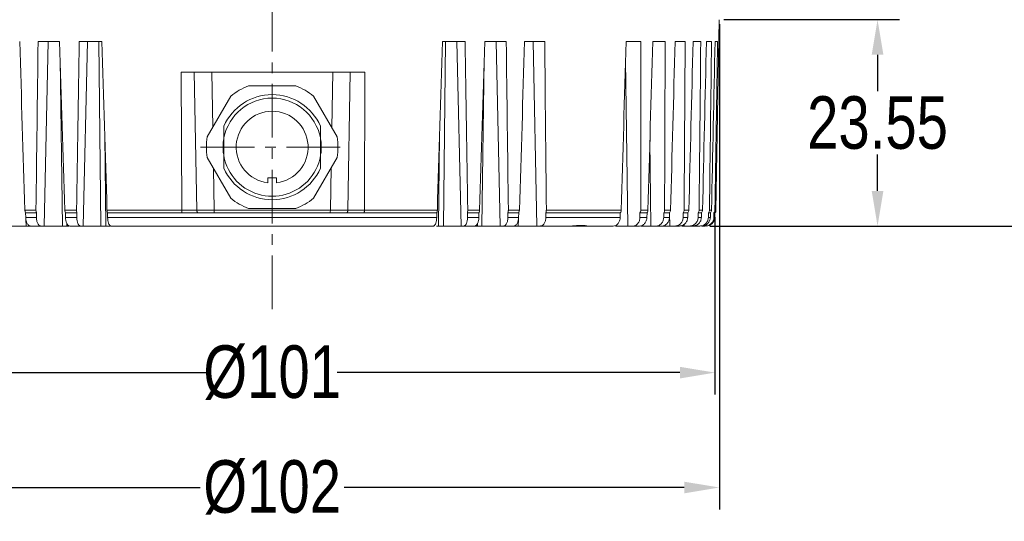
# Model space of a CAD drawing. Extents: x 695 to 3294, y -288 to 575.
# Tile 3 of 83: x 910 to 1023, y 88 to 145. Entities that reach past the tile are written whole.
import ezdxf

# ---------------------------------------------------------------- set-up
doc = ezdxf.new("R2010")
doc.units = 0
doc.header["$LTSCALE"] = 16.335
doc.header["$PDMODE"] = 3
doc.header["$PDSIZE"] = 4
doc.linetypes.add('CENTER', pattern=[0.6, 0.375, -0.075, 0.075, -0.075])
doc.layers.get('Defpoints').update_dxf_attribs({"linetype": 'CONTINUOUS'})
doc.layers.add('3_ALL_AXES', color=7, linetype='CONTINUOUS')
for name, color, linetype, lineweight in [('7_ALL_FEATURES', 7, 'CONTINUOUS', 15), ('dim', 3, 'CONTINUOUS', 13), ('中心', 6, 'CENTER', 13)]:
    doc.layers.add(name, color=color, linetype=linetype, lineweight=lineweight)
doc.styles.get("Standard").update_dxf_attribs({"font": 'txt', "width": 0.8})
doc.dimstyles.get("Standard").update_dxf_attribs({"dimtxt": 3, "dimasz": 3, "dimexe": 2.5, "dimexo": 0.5, "dimtad": 1, "dimdsep": 46, "dimtxsty": 'Standard', "dimcen": 0.09, "dimadec": 0, "dimazin": 0, "dimtol": 1, "dimtp": 0.01, "dimtm": 0.01, "dimtfac": 1, "dimtofl": 0, "dimtmove": 0, "dimatfit": 3, "dimfxl": 1, "dimtolj": 1, "dimarcsym": 0})

# ---------------------------------------------------------------- blocks, each defined once
blk = doc.blocks.new('*D0')
at = {"layer": 'Defpoints', "color": 0, "transparency": 16777216}
for p in [(888.54, 123.28), (989.54, 123.28), (989.54, 105.05)]:
    blk.add_point(p, dxfattribs=at)
at = {"layer": 'dim', "color": 0, "lineweight": -2, "transparency": 16777216}
for p, q in [((888.54, 122.78), (888.54, 102.55)), ((989.54, 122.78), (989.54, 102.55)), ((892.54, 105.05), (931.61, 105.05)), ((985.54, 105.05), (946.46, 105.05))]:
    blk.add_line(p, q, dxfattribs=at)
at = {"layer": 'dim', "color": 0, "transparency": 16777216}
for points in [[(892.54, 105.71), (892.54, 104.38), (888.54, 105.05)], [(985.54, 105.71), (985.54, 104.38), (989.54, 105.05)]]:
    blk.add_solid(points, dxfattribs=at)
at = {"layer": 'dim', "color": 0, "transparency": 16777216, "insert": (939.04, 105.05), "char_height": 6, "attachment_point": 5}
blk.add_mtext('\\A1;%%C101', dxfattribs=at)
blk = doc.blocks.new('*D2')
at = {"layer": 'Defpoints', "color": 0, "transparency": 16777216}
for p in [(990.04, 145.33), (1008.08, 145.33), (988.44, 121.78)]:
    blk.add_point(p, dxfattribs=at)
at = {"layer": 'dim', "color": 0, "lineweight": -2, "transparency": 16777216}
for p, q in [((990.54, 145.33), (1010.58, 145.33)), ((1008.08, 141.33), (1008.08, 137.18)), ((1008.08, 125.78), (1008.08, 129.93)), ((988.94, 121.78), (1010.58, 121.78))]:
    blk.add_line(p, q, dxfattribs=at)
at = {"layer": 'dim', "color": 0, "transparency": 16777216}
for points in [[(1007.42, 141.33), (1008.75, 141.33), (1008.08, 145.33)], [(1007.42, 125.78), (1008.75, 125.78), (1008.08, 121.78)]]:
    blk.add_solid(points, dxfattribs=at)
at = {"layer": 'dim', "color": 0, "transparency": 16777216, "insert": (1008.08, 133.55), "char_height": 6, "attachment_point": 5}
blk.add_mtext('\\A1;23.55', dxfattribs=at)
blk = doc.blocks.new('*D4')
at = {"layer": 'Defpoints', "color": 0, "transparency": 16777216}
for p in [(888.04, 145.33), (990.04, 145.33), (990.04, 91.94)]:
    blk.add_point(p, dxfattribs=at)
at = {"layer": 'dim', "color": 0, "lineweight": -2, "transparency": 16777216}
for p, q in [((888.04, 144.83), (888.04, 89.44)), ((990.04, 144.83), (990.04, 89.44)), ((892.04, 91.94), (930.81, 91.94)), ((986.04, 91.94), (947.26, 91.94))]:
    blk.add_line(p, q, dxfattribs=at)
at = {"layer": 'dim', "color": 0, "transparency": 16777216}
for points in [[(892.04, 92.6), (892.04, 91.27), (888.04, 91.94)], [(986.04, 92.6), (986.04, 91.27), (990.04, 91.94)]]:
    blk.add_solid(points, dxfattribs=at)
at = {"layer": 'dim', "color": 0, "transparency": 16777216, "insert": (939.04, 91.94), "char_height": 6, "attachment_point": 5}
blk.add_mtext('\\A1;%%C102', dxfattribs=at)
blk = doc.blocks.new('*D20')
at = {"layer": 'Defpoints', "color": 0, "transparency": 16777216}
for p in [(988.16, 199.63), (988.44, 121.78), (1027.99, 121.78)]:
    blk.add_point(p, dxfattribs=at)
at = {"layer": 'dim', "color": 0, "lineweight": -2, "transparency": 16777216}
for p, q in [((988.66, 199.63), (1030.49, 199.63)), ((1027.99, 195.63), (1027.99, 164.33)), ((1027.99, 125.78), (1027.99, 157.08)), ((988.94, 121.78), (1030.49, 121.78))]:
    blk.add_line(p, q, dxfattribs=at)
at = {"layer": 'dim', "color": 0, "transparency": 16777216}
for points in [[(1027.33, 195.63), (1028.66, 195.63), (1027.99, 199.63)], [(1027.33, 125.78), (1028.66, 125.78), (1027.99, 121.78)]]:
    blk.add_solid(points, dxfattribs=at)
at = {"layer": 'dim', "color": 0, "transparency": 16777216, "insert": (1027.99, 160.7), "char_height": 6, "attachment_point": 5}
blk.add_mtext('\\A1;77.9', dxfattribs=at)

msp = doc.modelspace()

# ---------------------------------------------------------------- linework, layer by layer
at = {"layer": '3_ALL_AXES', "color": 7, "linetype": 'Continuous'}
for p, q in [((933.486, 130.119), (933.486, 131.438)), ((944.586, 131.438), (944.586, 130.119))]:
    msp.add_line(p, q, dxfattribs=at)
msp.add_arc((989.157, 123.604), 0.5, 319.33624, 356.50853, dxfattribs=at)
at = {"layer": '7_ALL_FEATURES', "color": 7, "linetype": 'Continuous'}
for p, q in [((990.036, 145.328), (989.657, 123.595)), ((914.793, 142.828), (912.343, 142.828)), ((919.611, 142.828), (917.026, 142.828)), ((961.047, 142.828), (958.462, 142.828)), ((965.73, 142.828), (963.28, 142.828)), ((970.121, 142.828), (967.832, 142.828)), ((981.077, 142.828), (979.414, 142.828)), ((983.856, 142.828), (982.442, 142.828)), ((986.145, 142.828), (984.994, 142.828)), ((987.917, 142.828), (987.043, 142.828)), ((989.154, 142.828), (988.566, 142.828)), ((989.842, 142.828), (989.546, 142.828)), ((928.721, 123.605), (928.643, 139.328)), ((928.643, 139.328), (949.615, 139.328)), ((930.432, 123.605), (930.157, 139.328)), ((947.673, 123.605), (947.948, 139.328)), ((941.729, 137.778), (936.344, 137.778)), ((934.32, 136.61), (931.628, 131.947)), ((946.445, 131.947), (943.752, 136.61)), ((933.536, 128.38), (933.536, 133.176)), ((944.536, 128.38), (944.536, 133.176)), ((931.628, 129.61), (934.32, 124.947)), ((943.752, 124.947), (946.445, 129.61)), ((938.536, 127.278), (938.536, 126.709)), ((939.536, 127.278), (938.536, 127.278)), ((939.536, 126.709), (939.536, 127.278)), ((936.344, 123.778), (941.729, 123.778)), ((910.913, 123.278), (910.929, 122.761)), ((910.913, 123.278), (912.157, 123.278)), ((912.151, 122.761), (912.157, 123.278)), ((915.451, 123.278), (915.467, 122.761)), ((915.451, 123.278), (916.773, 123.278)), ((916.765, 122.761), (916.773, 123.278)), ((920.248, 123.278), (920.264, 122.761)), ((920.248, 123.278), (949.475, 123.278)), ((949.536, 123.279), (957.825, 123.278)), ((957.809, 122.761), (957.825, 123.278)), ((961.299, 123.278), (962.621, 123.278)), ((961.299, 123.278), (961.308, 122.761)), ((962.605, 122.761), (962.621, 123.278)), ((965.916, 123.278), (967.16, 123.278)), ((965.916, 123.278), (965.922, 122.761)), ((967.144, 122.761), (967.16, 123.278)), ((970.237, 123.278), (978.745, 123.278)), ((970.237, 123.278), (970.242, 122.761)), ((978.729, 122.761), (978.745, 123.278)), ((980.981, 123.278), (981.789, 123.278)), ((980.981, 123.278), (980.981, 122.761)), ((981.774, 122.761), (981.789, 123.278)), ((983.691, 123.278), (983.689, 122.761)), ((983.691, 123.278), (984.364, 123.278)), ((984.35, 122.761), (984.364, 123.278)), ((985.911, 123.278), (985.908, 122.761)), ((985.911, 123.278), (986.443, 123.278)), ((986.43, 122.761), (986.443, 123.278)), ((987.618, 123.278), (987.613, 122.761)), ((987.618, 123.278), (988.002, 123.278)), ((987.99, 122.761), (988.002, 123.278)), ((988.793, 123.278), (988.787, 122.761)), ((988.793, 123.278), (989.025, 123.278)), ((989.014, 122.761), (989.025, 123.278)), ((989.423, 123.278), (989.415, 122.761)), ((989.423, 123.278), (989.536, 123.278)), ((989.536, 123.278), (989.527, 122.761)), ((915.858, 121.778), (900.135, 121.778)), ((920.53, 121.778), (915.943, 121.778)), ((957.428, 121.778), (920.645, 121.778)), ((977.937, 121.778), (957.769, 121.778)), ((980.922, 121.778), (978.203, 121.778)), ((985.488, 121.778), (981.09, 121.778)), ((987.803, 121.778), (985.744, 121.778)), ((988.418, 121.778), (988.023, 121.778))]:
    msp.add_line(p, q, dxfattribs=at)
at = {"layer": '7_ALL_FEATURES', "color": 9, "linetype": 'Continuous'}
for p, q in [((913.025, 121.778), (913.486, 142.828)), ((917.489, 121.778), (917.98, 142.828)), ((919.51, 121.778), (919.283, 142.828)), ((958.563, 121.778), (958.79, 142.828)), ((960.584, 121.778), (960.093, 142.828)), ((965.048, 121.778), (964.586, 142.828)), ((969.228, 121.778), (968.8, 142.828)), ((915.108, 121.778), (914.857, 140.779)), ((962.965, 121.778), (963.216, 140.779)), ((979.618, 121.778), (979.349, 140.652)), ((932.267, 133.053), (932.157, 139.328)), ((945.837, 133), (945.947, 139.328)), ((949.558, 123.595), (949.615, 139.328)), ((920.047, 121.778), (919.938, 132.087)), ((958.026, 121.778), (958.134, 132.087)), ((982.238, 121.778), (982.122, 131.578)), ((932.432, 123.606), (932.349, 128.362)), ((945.673, 123.606), (945.757, 128.419)), ((912.098, 123.595), (910.84, 123.595)), ((916.726, 123.595), (915.389, 123.595)), ((928.721, 123.595), (920.197, 123.595)), ((928.721, 123.605), (930.432, 123.605)), ((930.432, 123.605), (932.432, 123.605)), ((932.432, 123.606), (945.673, 123.606)), ((945.673, 123.605), (947.673, 123.605)), ((949.558, 123.605), (947.673, 123.605)), ((957.875, 123.595), (949.558, 123.595)), ((962.683, 123.595), (961.347, 123.595)), ((967.232, 123.595), (965.974, 123.595)), ((978.844, 123.595), (970.307, 123.595)), ((981.894, 123.595), (981.077, 123.595)), ((984.475, 123.595), (983.794, 123.595)), ((986.558, 123.595), (986.021, 123.595)), ((988.121, 123.595), (987.733, 123.595)), ((989.146, 123.595), (988.911, 123.595)), ((989.657, 123.595), (989.543, 123.595)), ((910.929, 122.761), (912.151, 122.761)), ((910.968, 121.778), (910.957, 122.523)), ((915.467, 122.761), (916.765, 122.761)), ((920.264, 122.761), (957.809, 122.761)), ((961.308, 122.761), (962.605, 122.761)), ((965.922, 122.761), (967.144, 122.761)), ((967.104, 121.778), (967.116, 122.523)), ((970.242, 122.761), (978.729, 122.761)), ((980.981, 122.761), (981.774, 122.761)), ((983.689, 122.761), (984.35, 122.761)), ((984.385, 121.778), (984.371, 123.278)), ((985.908, 122.761), (986.43, 122.761)), ((987.613, 122.761), (987.99, 122.761)), ((988.787, 122.761), (989.014, 122.761)), ((989.415, 122.761), (989.527, 122.761)), ((915.617, 121.778), (915.613, 122.094)), ((962.456, 121.778), (962.46, 122.094)), ((986.035, 121.778), (986.034, 121.966))]:
    msp.add_line(p, q, dxfattribs=at)
at = {"layer": '7_ALL_FEATURES', "color": 7, "linetype": 'Continuous'}
for centre, radius, start, end in [((939.036, 130.778), 7.5, 111.03947, 128.96053), ((939.036, 130.778), 7.5, 51.03947, 68.96053), ((939.036, 130.778), 6, 23.5565, 156.44333), ((939.036, 130.778), 5.6, 10.84416, 169.15575), ((939.036, 130.778), 4.1, 277.00473, 262.99527), ((939.036, 130.778), 7.5, 171.03947, 188.96053), ((939.036, 130.778), 5.6, 169.15594, 10.84406), ((939.036, 130.778), 7.5, 351.03947, 8.96053), ((939.036, 130.778), 6, 203.55651, 336.44332), ((939.036, 130.778), 7.5, 231.03947, 248.96053), ((939.036, 130.778), 7.5, 291.03947, 308.96053), ((947.132, 123.614), 0.541, 346.05969, 359.07509), ((988.41, 123.601), 0.501, 319.90441, 359.33761), ((988.64, 123.606), 0.505, 319.61324, 358.82431), ((989.043, 123.603), 0.499, 319.43818, 359.11816), ((947.172, 123.604), 0.5, 319.43659, 332.6878), ((988.528, 122.778), 1, 270, 359)]:
    msp.add_arc(centre, radius, start, end, dxfattribs=at)
for centre, major_axis, ratio, start_param, end_param in [((888.613, 2385.698), (-75.653, 3441.002), 0.010601, -4.002657, -3.9952634), ((989.359, 2385.698), (75.502, 3441.002), 0.0106513, -4.0021902, -3.9947966), ((885.478, 2385.698), (-80.354, 3441.002), 0.0088303, -4.0026302, -3.9952365), ((992.511, 2385.698), (80.228, 3441.002), 0.0088837, -4.0022168, -3.9948232), ((882.93, 2385.698), (-84.175, 3441.002), 0.0069631, -4.0025943, -3.9952007), ((995.143, 2385.698), (84.175, 3441.002), 0.0069631, -2.2879846, -2.280591), ((885.562, 2385.698), (-80.228, 3441.002), 0.0088837, -2.2883621, -2.2809685), ((992.595, 2385.698), (80.354, 3441.002), 0.0088303, -2.2879488, -2.2805552), ((888.714, 2385.698), (-75.502, 3441.002), 0.0106513, -2.2883887, -2.2809951), ((989.46, 2385.698), (75.653, 3441.002), 0.010601, -2.2879219, -2.2805283), ((892.417, 2385.698), (-69.949, 3441.002), 0.0123024, -2.2884051, -2.2810114), ((976.907, 2385.698), (56.826, 3441.002), 0.0151467, -2.2879048, -2.2805112), ((906.401, 2385.698), (-48.972, 3441.002), 0.0163837, -2.2883881, -2.2809945), ((971.826, 2385.698), (49.204, 3441.002), 0.016351, -2.2879212, -2.2805275), ((911.851, 2385.698), (-40.796, 3441.002), 0.0174034, -2.2883613, -2.2809677), ((966.387, 2385.698), (41.043, 3441.002), 0.0173762, -2.2879477, -2.2805541), ((917.598, 2385.698), (-32.172, 3441.002), 0.0182324, -2.2883254, -2.2809318), ((960.647, 2385.698), (32.431, 3441.002), 0.0182109, -2.2879833, -2.2805897), ((923.58, 2385.698), (-23.196, 3441.002), 0.0188616, -2.2882821, -2.2808885), ((954.671, 2385.698), (23.463, 3441.002), 0.018846, -2.2880265, -2.2806329), ((929.732, 2385.698), (-13.964, 3441.002), 0.0192838, -2.2882332, -2.2808396), ((948.523, 2385.698), (14.238, 3441.002), 0.0192745, -2.2880752, -2.2806816), ((935.985, 2385.698), (-4.579, 3441.002), 0.0194946, -2.2881809, -2.2807873)]:
    msp.add_ellipse(centre, major_axis=major_axis, ratio=ratio, start_param=start_param, end_param=end_param, dxfattribs=at)
for points, knots in [([(910.84, 123.595), (910.841, 123.567), (910.85, 123.458), (910.878, 123.35), (910.913, 123.278)], [0, 0, 0, 0, 0.2639839, 1, 1, 1, 1]), ([(912.157, 123.278), (912.147, 123.301), (912.11, 123.403), (912.097, 123.512), (912.098, 123.595)], [0, 0, 0, 0, 0.2310139, 1, 1, 1, 1]), ([(915.389, 123.595), (915.39, 123.567), (915.398, 123.459), (915.421, 123.352), (915.451, 123.278)], [0, 0, 0, 0, 0.2659001, 1, 1, 1, 1]), ([(916.773, 123.278), (916.765, 123.301), (916.734, 123.404), (916.725, 123.513), (916.726, 123.595)], [0, 0, 0, 0, 0.2280268, 1, 1, 1, 1]), ([(920.197, 123.595), (920.198, 123.567), (920.205, 123.46), (920.224, 123.353), (920.248, 123.278)], [0, 0, 0, 0, 0.2676309, 1, 1, 1, 1]), ([(928.752, 123.278), (928.748, 123.302), (928.741, 123.351), (928.734, 123.428), (928.733, 123.512), (928.715, 123.567), (928.714, 123.595)], [0, 0, 0, 0, 0.2225472, 0.4677791, 0.7295205, 1, 1, 1, 1]), ([(930.553, 123.278), (930.528, 123.307), (930.485, 123.372), (930.443, 123.483), (930.432, 123.564), (930.432, 123.605)], [0, 0, 0, 0, 0.3236443, 0.6474947, 1, 1, 1, 1]), ([(957.825, 123.278), (957.832, 123.301), (957.861, 123.405), (957.873, 123.513), (957.875, 123.595)], [0, 0, 0, 0, 0.2265447, 1, 1, 1, 1]), ([(961.347, 123.595), (961.347, 123.567), (961.345, 123.46), (961.327, 123.352), (961.299, 123.278)], [0, 0, 0, 0, 0.2673263, 1, 1, 1, 1]), ([(962.621, 123.278), (962.631, 123.301), (962.666, 123.404), (962.681, 123.512), (962.683, 123.595)], [0, 0, 0, 0, 0.2293237, 1, 1, 1, 1]), ([(965.974, 123.595), (965.975, 123.567), (965.971, 123.459), (965.948, 123.351), (965.916, 123.278)], [0, 0, 0, 0, 0.2655467, 1, 1, 1, 1]), ([(967.16, 123.278), (967.171, 123.301), (967.212, 123.402), (967.23, 123.512), (967.232, 123.595)], [0, 0, 0, 0, 0.2323931, 1, 1, 1, 1]), ([(970.307, 123.595), (970.307, 123.567), (970.302, 123.458), (970.274, 123.349), (970.237, 123.278)], [0, 0, 0, 0, 0.2635977, 1, 1, 1, 1]), ([(978.745, 123.278), (978.76, 123.301), (978.816, 123.398), (978.841, 123.511), (978.844, 123.595)], [0, 0, 0, 0, 0.2417814, 1, 1, 1, 1]), ([(981.077, 123.595), (981.077, 123.567), (981.069, 123.456), (981.028, 123.346), (980.981, 123.278)], [0, 0, 0, 0, 0.2576799, 1, 1, 1, 1]), ([(981.789, 123.278), (981.805, 123.301), (981.864, 123.396), (981.892, 123.511), (981.894, 123.595)], [0, 0, 0, 0, 0.2445334, 1, 1, 1, 1]), ([(983.794, 123.595), (983.794, 123.538), (983.776, 123.425), (983.724, 123.323), (983.691, 123.278)], [0, 0, 0, 0, 0.506678, 1, 1, 1, 1]), ([(984.364, 123.278), (984.399, 123.323), (984.453, 123.425), (984.474, 123.538), (984.475, 123.595)], [0, 0, 0, 0, 0.4947159, 1, 1, 1, 1]), ([(986.021, 123.595), (986.021, 123.538), (986.001, 123.424), (985.946, 123.322), (985.911, 123.278)], [0, 0, 0, 0, 0.5042321, 1, 1, 1, 1]), ([(986.443, 123.278), (986.479, 123.322), (986.536, 123.424), (986.557, 123.538), (986.558, 123.595)], [0, 0, 0, 0, 0.496882, 1, 1, 1, 1]), ([(987.733, 123.595), (987.732, 123.538), (987.712, 123.424), (987.654, 123.322), (987.618, 123.278)], [0, 0, 0, 0, 0.5022945, 1, 1, 1, 1]), ([(988.002, 123.278), (988.039, 123.322), (988.098, 123.423), (988.12, 123.538), (988.121, 123.595)], [0, 0, 0, 0, 0.4985159, 1, 1, 1, 1]), ([(910.929, 122.761), (910.933, 122.634), (910.965, 122.393), (911.067, 122.117), (911.184, 121.945), (911.279, 121.852), (911.383, 121.793), (911.458, 121.778), (911.494, 121.778)], [0, 0, 0, 0, 0.3106724, 0.5898118, 0.7108227, 0.8178986, 0.9128485, 1, 1, 1, 1]), ([(912.675, 121.778), (912.639, 121.778), (912.565, 121.792), (912.462, 121.851), (912.371, 121.945), (912.261, 122.118), (912.17, 122.395), (912.149, 122.635), (912.151, 122.761)], [0, 0, 0, 0, 0.0878862, 0.1825069, 0.2887218, 0.4088362, 0.6873202, 1, 1, 1, 1]), ([(915.467, 122.761), (915.471, 122.634), (915.499, 122.396), (915.584, 122.121), (915.683, 121.947), (915.762, 121.853), (915.849, 121.793), (915.913, 121.778), (915.943, 121.778)], [0, 0, 0, 0, 0.3250773, 0.6121908, 0.7328904, 0.8360253, 0.9232615, 1, 1, 1, 1]), ([(917.197, 121.778), (917.168, 121.778), (917.104, 121.793), (917.019, 121.853), (916.943, 121.947), (916.852, 122.121), (916.78, 122.398), (916.763, 122.635), (916.765, 122.761)], [0, 0, 0, 0, 0.0773071, 0.1640182, 0.2661988, 0.3860249, 0.672716, 1, 1, 1, 1]), ([(920.264, 122.761), (920.268, 122.635), (920.286, 122.45), (920.336, 122.219), (920.382, 122.071), (920.438, 121.949), (920.5, 121.856), (920.568, 121.795), (920.621, 121.778), (920.645, 121.778)], [0, 0, 0, 0, 0.3404923, 0.4966544, 0.6369015, 0.7576409, 0.8568278, 0.9355378, 1, 1, 1, 1]), ([(947.616, 123.374), (947.634, 123.408), (947.648, 123.445), (947.657, 123.483), (947.657, 123.484)], [0, 0, 0, 0, 0.977423, 1, 1, 1, 1]), ([(957.428, 121.778), (957.452, 121.778), (957.505, 121.795), (957.573, 121.856), (957.635, 121.949), (957.69, 122.071), (957.737, 122.219), (957.787, 122.45), (957.805, 122.635), (957.809, 122.761)], [0, 0, 0, 0, 0.0644622, 0.1431722, 0.2423591, 0.3630985, 0.5033457, 0.6595077, 1, 1, 1, 1]), ([(961.308, 122.761), (961.309, 122.635), (961.293, 122.398), (961.22, 122.121), (961.129, 121.947), (961.054, 121.853), (960.969, 121.793), (960.905, 121.778), (960.875, 121.778)], [0, 0, 0, 0, 0.3272841, 0.6139751, 0.7338012, 0.8359818, 0.9226929, 1, 1, 1, 1]), ([(962.13, 121.778), (962.16, 121.778), (962.224, 121.793), (962.311, 121.853), (962.39, 121.947), (962.489, 122.121), (962.574, 122.396), (962.601, 122.634), (962.605, 122.761)], [0, 0, 0, 0, 0.0767385, 0.1639747, 0.2671096, 0.3878092, 0.6749227, 1, 1, 1, 1]), ([(965.922, 122.761), (965.924, 122.635), (965.903, 122.395), (965.812, 122.118), (965.702, 121.945), (965.61, 121.851), (965.508, 121.792), (965.433, 121.778), (965.398, 121.778)], [0, 0, 0, 0, 0.3126799, 0.5911638, 0.7112782, 0.8174931, 0.9121138, 1, 1, 1, 1]), ([(966.579, 121.778), (966.615, 121.778), (966.689, 121.793), (966.794, 121.852), (966.889, 121.945), (967.006, 122.117), (967.108, 122.393), (967.14, 122.634), (967.144, 122.761)], [0, 0, 0, 0, 0.0871515, 0.1821014, 0.2891773, 0.4101882, 0.6893276, 1, 1, 1, 1]), ([(970.242, 122.761), (970.243, 122.634), (970.217, 122.392), (970.11, 122.114), (969.982, 121.943), (969.875, 121.85), (969.757, 121.792), (969.673, 121.778), (969.632, 121.778)], [0, 0, 0, 0, 0.2994943, 0.5710052, 0.691705, 0.8017514, 0.9032822, 1, 1, 1, 1]), ([(977.937, 121.778), (978.039, 121.778), (978.253, 121.835), (978.51, 122.061), (978.681, 122.384), (978.726, 122.633), (978.729, 122.761)], [0, 0, 0, 0, 0.2203292, 0.4596875, 0.7224194, 1, 1, 1, 1]), ([(980.981, 122.761), (980.981, 122.633), (980.94, 122.382), (980.763, 122.057), (980.489, 121.832), (980.264, 121.778), (980.155, 121.778)], [0, 0, 0, 0, 0.270385, 0.5284213, 0.7698554, 1, 1, 1, 1]), ([(980.922, 121.778), (981.031, 121.778), (981.258, 121.833), (981.536, 122.057), (981.722, 122.381), (981.77, 122.633), (981.774, 122.761)], [0, 0, 0, 0, 0.2292245, 0.4716676, 0.7305726, 1, 1, 1, 1]), ([(983.689, 122.761), (983.688, 122.633), (983.644, 122.379), (983.452, 122.053), (983.161, 121.831), (982.924, 121.778), (982.809, 121.778)], [0, 0, 0, 0, 0.2635257, 0.5186209, 0.7628337, 1, 1, 1, 1]), ([(983.448, 121.778), (983.564, 121.778), (983.802, 121.832), (984.097, 122.054), (984.296, 122.378), (984.347, 122.633), (984.35, 122.761)], [0, 0, 0, 0, 0.2363181, 0.4813288, 0.7372023, 1, 1, 1, 1]), ([(985.908, 122.761), (985.907, 122.633), (985.859, 122.377), (985.656, 122.051), (985.349, 121.83), (985.104, 121.778), (984.983, 121.778)], [0, 0, 0, 0, 0.2581428, 0.5110373, 0.757482, 1, 1, 1, 1]), ([(985.488, 121.778), (985.609, 121.778), (985.855, 121.831), (986.165, 122.051), (986.374, 122.376), (986.427, 122.632), (986.43, 122.761)], [0, 0, 0, 0, 0.2418003, 0.4888461, 0.7423866, 1, 1, 1, 1]), ([(987.613, 122.761), (987.612, 122.633), (987.561, 122.375), (987.349, 122.049), (987.031, 121.83), (986.778, 121.778), (986.654, 121.778)], [0, 0, 0, 0, 0.2541625, 0.5055093, 0.7536379, 1, 1, 1, 1]), ([(987.019, 121.778), (987.143, 121.778), (987.396, 121.83), (987.716, 122.049), (987.933, 122.375), (987.987, 122.632), (987.99, 122.761)], [0, 0, 0, 0, 0.245819, 0.4943657, 0.746195, 1, 1, 1, 1]), ([(988.787, 122.761), (988.785, 122.632), (988.732, 122.374), (988.513, 122.048), (988.187, 121.829), (987.93, 121.778), (987.803, 121.778)], [0, 0, 0, 0, 0.251524, 0.5019102, 0.7511811, 1, 1, 1, 1]), ([(988.023, 121.778), (988.151, 121.778), (988.408, 121.83), (988.735, 122.048), (988.956, 122.374), (989.012, 122.632), (989.014, 122.761)], [0, 0, 0, 0, 0.2484811, 0.4979981, 0.748682, 1, 1, 1, 1]), ([(989.415, 122.761), (989.413, 122.632), (989.358, 122.373), (989.135, 122.047), (988.806, 121.829), (988.546, 121.778), (988.418, 121.778)], [0, 0, 0, 0, 0.2501835, 0.5001516, 0.7500312, 1, 1, 1, 1]), ([(974.922, 121.778), (974.914, 121.778), (974.891, 121.785), (974.847, 121.796), (974.786, 121.81), (974.71, 121.824), (974.623, 121.837), (974.486, 121.851), (974.292, 121.857), (974.036, 121.847), (973.753, 121.823), (973.444, 121.792), (973.229, 121.778), (973.118, 121.778)], [0, 0, 0, 0, 0.0137241, 0.0396674, 0.0749006, 0.1176069, 0.1667243, 0.2213579, 0.3453561, 0.4868535, 0.6440949, 0.8160874, 1, 1, 1, 1])]:
    msp.add_open_spline(points, degree=3, knots=knots, dxfattribs=at)
for points in [[(930.553, 123.278), (930.476, 123.368), (930.434, 123.487), (930.432, 123.605)], [(949.536, 123.279), (949.516, 123.279), (949.495, 123.279), (949.475, 123.278)]]:
    msp.add_open_spline(points, degree=3, dxfattribs=at)
at = {"layer": '7_ALL_FEATURES', "color": 9, "linetype": 'Continuous'}
for points, knots in [([(932.438, 123.278), (932.437, 123.33), (932.436, 123.438), (932.43, 123.548), (932.438, 123.606)], [0, 0, 0, 0, 0.4693667, 1, 1, 1, 1]), ([(945.667, 123.278), (945.668, 123.33), (945.668, 123.438), (945.674, 123.548), (945.667, 123.605)], [0, 0, 0, 0, 0.4699509, 1, 1, 1, 1]), ([(949.558, 123.595), (949.558, 123.567), (949.556, 123.51), (949.552, 123.428), (949.542, 123.351), (949.542, 123.3), (949.533, 123.278)], [0, 0, 0, 0, 0.2700385, 0.5315918, 0.7772043, 1, 1, 1, 1])]:
    msp.add_open_spline(points, degree=3, knots=knots, dxfattribs=at)
at = {"layer": '中心'}
for p, q in [((939.053, 112.281), (939.053, 210.185)), ((930.878, 130.778), (947.195, 130.778))]:
    msp.add_line(p, q, dxfattribs=at)

# ---------------------------------------------------------------- dimensions: what is measured, and where the dimension line sits
at = {"layer": 'dim'}
dim = msp.add_linear_dim(base=(1027.991721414, 121.778363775), p1=(988.155506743, 199.628363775), p2=(988.438607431, 121.778363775), angle=90, dimstyle='Standard', override={"dimtxt": 6, "dimasz": 4, "dimtad": 0, "dimtih": 1, "dimtoh": 1, "dimdec": 1, "dimcen": 0.5, "dimadec": 2, "dimazin": 2, "dimtol": 0, "dimtzin": 0}, dxfattribs=at)
dim.commit()
dim.dimension.update_dxf_attribs({"geometry": '*D20', "text_midpoint": (1027.991721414, 160.703363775), "dimtype": 160})
for base, p1, p2, picture, middle in [((990.036, 91.935), (888.036, 145.328), (990.036, 145.328), '*D4', (939.036, 91.935)), ((989.536, 105.046), (888.536, 123.278), (989.536, 123.278), '*D0', (939.036, 105.046))]:
    dim = msp.add_linear_dim(base=base, p1=p1, p2=p2, dimstyle='Standard', override={"dimtxt": 6, "dimasz": 4, "dimtad": 0, "dimtih": 1, "dimtoh": 1, "dimpost": '%%C<>', "dimcen": 0.5, "dimadec": 2, "dimazin": 2, "dimtol": 0, "dimtzin": 0}, dxfattribs=at)
    dim.commit()
    dim.dimension.update_dxf_attribs({"geometry": picture, "text_midpoint": middle, "dimtype": 160})
dim = msp.add_linear_dim(base=(1008.083, 145.328), p1=(988.439, 121.778), p2=(990.036, 145.328), angle=90, dimstyle='Standard', override={"dimtxt": 6, "dimasz": 4, "dimtad": 0, "dimtih": 1, "dimtoh": 1, "dimcen": 0.5, "dimadec": 2, "dimazin": 2, "dimtol": 0, "dimtzin": 0}, dxfattribs=at)
dim.commit()
dim.dimension.update_dxf_attribs({"geometry": '*D2', "text_midpoint": (1008.083, 133.553)})

doc.saveas('drawing.dxf')
